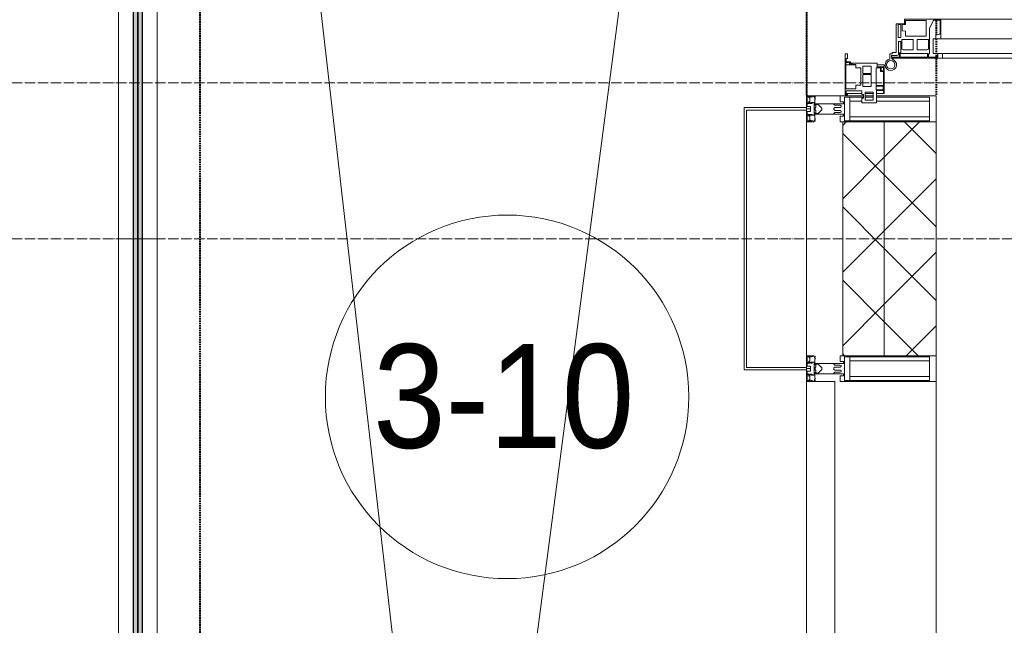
# Model space of a CAD drawing. Header units: millimetres. Extents: x 105790 to 201854, y 7718 to 225473.
# Tile 18 of 50: x 109085 to 110981, y 28956 to 30122. Entities that reach past the tile are written whole.
import ezdxf

# ---------------------------------------------------------------- set-up
doc = ezdxf.new("R2010")
doc.units = ezdxf.units.MM
for name, pattern in [('ADSK_Линия сетки', [25, 20, -2.5, 0, -2.5]), ('Штрих_3_1_5_', [4.5, 3, -1.5]), ('Штриховая_ш3 п1_5', [4.5, 3, -1.5])]:
    doc.linetypes.add(name, pattern=pattern)
doc.layers.add('_Разделитель помещений_', color=4, linetype='Штриховая_ш3 п1_5', lineweight=40, true_color=0x00ffff)
for name, color, linetype, lineweight in [('Двери', 7, 'Continuous', 18), ('Импосты витража', 7, 'Continuous', 18), ('Колонны', 7, 'Continuous', 18), ('Марки помещений', 7, 'Continuous', 20), ('Ограждение', 7, 'Continuous', 18), ('Оси', 7, 'Continuous', 9), ('Панели витража', 7, 'Continuous', 18), ('Перекрытия', 7, 'Continuous', 18), ('Поручни', 7, 'Continuous', 18), ('Стены разрез', 7, 'Continuous', 40), ('Стены штриховка', 7, 'Continuous', 40), ('Элементы узлов', 7, 'Continuous', 18)]:
    doc.layers.add(name, color=color, linetype=linetype, lineweight=lineweight)
doc.styles.add('Arial_3', font='arial.ttf', dxfattribs={"width": 0.9, "height": 200})
pattern_1 = [(45, (0, 0), (-70.71068, 70.71068), []), (135, (0, 0), (-70.71068, -70.71068), [])]

# ---------------------------------------------------------------- blocks, each defined once
blk = doc.blocks.new('135_SLK_K4_AR_rvt-1-МКСС_К4_L23_78_000_')
at = {"layer": '_Разделитель помещений_', "color": 131, "linetype": 'Штрих_3_1_5_', "true_color": 0xaaffff}
for p, q in [((109432.5, 25895), (109432.5, 32817.5)), ((110600, 31190), (110600, 29975)), ((110850, 30120.7), (110850, 30092.1)), ((110850, 30120.7), (110850, 30092.1)), ((110850, 30085.3), (110850, 30049.6)), ((110850, 30085.3), (110850, 30049.6)), ((110850, 30047.5), (110850, 29975)), ((110850, 30047.5), (110850, 29975))]:
    blk.add_line(p, q, dxfattribs=at)
blk = doc.blocks.new('A_SLK_PAN_Type1 - Прямой тип панели-6537320-МКСС_К4_L23_78_000_')
at = {"layer": 'Колонны', "lineweight": 5}
for p, q in [((-252.5, 120), (252.5, 120)), ((-252.5, 0), (-252.5, 120)), ((-247.5, 115), (-247.5, 0)), ((247.5, 115), (-247.5, 115)), ((247.5, 0), (247.5, 115)), ((252.5, 120), (252.5, 0)), ((-247.5, 0), (-252.5, 0)), ((252.5, 0), (247.5, 0))]:
    blk.add_line(p, q, dxfattribs=at)
blk = doc.blocks.new('System Panel - A_PAN_Glass-7493421-МКСС_К4_L23_78_000_')
at = {"layer": 'Панели витража', "color": 253, "lineweight": 5, "true_color": 0xaaaaaa}
for p, q in [((607.5, 55), (-607.5, 55)), ((-607.5, 55), (-607.5, 0)), ((607.5, 0), (607.5, 55)), ((-607.5, 0), (607.5, 0))]:
    blk.add_line(p, q, dxfattribs=at)
blk = doc.blocks.new('Rectangular Mullion - R_StandardFrame_50Wx250H-5861194-МКСС_К4_L23_78_000_')
at = {"layer": 'Импосты витража', "color": 253, "lineweight": 5, "true_color": 0xaaaaaa}
for p, q in [((110600, 29975), (110710.1, 29975)), ((110600, 29952.5), (110600, 29975)), ((110713.4, 29975), (110728.4, 29975)), ((110735.1, 29975), (110850, 29975)), ((110850, 29925), (110850, 29975)), ((110600, 29452.5), (110600, 29947.5)), ((110850, 29450), (110850, 29475))]:
    blk.add_line(p, q, dxfattribs=at)
blk = doc.blocks.new('Rectangular Mullion - 50Wx250H-V52-МКСС_К4_L23_78_000_')
at = {"layer": 'Элементы узлов', "color": 253, "lineweight": 5, "true_color": 0xaaaaaa}
for p, q in [((-25, 135.1), (-25, 250)), ((-25, 250), (0, 250)), ((25, 250), (0, 250)), ((25, 65.2), (25, 250)), ((-23, 237.3), (0, 237.3)), ((-23, 237.3), (-23, 135.1)), ((-14.9, 135.1), (-14.9, 237.3)), ((23, 237.3), (0, 237.3)), ((14.9, 84), (14.9, 237.3)), ((23, 237.3), (23, 73.6)), ((-25, 113.4), (-25, 128.4)), ((-23, 128.4), (-23, 113.4)), ((-25, 65.2), (-25, 110.1)), ((-23, 110.1), (-23, 73.6)), ((-14.9, 84), (-14.9, 106.6)), ((0, 84), (-23, 84)), ((0, 84), (23, 84)), ((-14, 65.2), (-25, 65.2)), ((-0.5, 73.6), (-23, 73.6)), ((-14, 71.3), (-14, 65.2)), ((-10, 71.3), (-14, 71.3)), ((-10, 53), (-10, 71.3)), ((-7, 65.2), (-5.9, 67.3)), ((-7, 65.2), (-7, 54.7)), ((-4.1, 67.3), (-5.9, 67.3)), ((-4.1, 67.3), (-2.9, 65.1)), ((-2.9, 65.1), (-2.9, 54.6)), ((0.5, 73.6), (23, 73.6)), ((4.1, 67.3), (2.9, 65.1)), ((2.9, 65.1), (2.9, 54.6)), ((4.1, 67.3), (5.9, 67.3)), ((7, 65.2), (5.9, 67.3)), ((7, 65.2), (7, 54.7)), ((10, 71.3), (14, 71.3)), ((10, 53), (10, 71.3)), ((14, 71.3), (14, 65.2)), ((14, 65.2), (25, 65.2)), ((-8.7, 53), (-10, 53)), ((-10, 53), (-10, 17)), ((-8.7, 53), (-7, 54.7)), ((-1.3, 53), (-2.9, 54.6)), ((0, 53), (-1.3, 53)), ((0, 53), (1.3, 53)), ((1.3, 53), (2.9, 54.6)), ((8.7, 53), (7, 54.7)), ((8.7, 53), (10, 53)), ((10, 53), (10, 17)), ((-8.5, 23), (-1.5, 30)), ((-8.5, 18.5), (-8.5, 23)), ((-1.5, 30), (0, 30)), ((1.5, 30), (0, 30)), ((8.5, 23), (1.5, 30)), ((8.5, 18.5), (8.5, 23)), ((-23.8, 14.6), (-25, 14.2)), ((-25, 0), (-25, 14.2)), ((-22.3, 17), (-23.8, 17)), ((-23.8, 17), (-23.8, 14.6)), ((-22.5, 10.6), (-23.8, 14.6)), ((-22.5, 10.6), (-23.7, 9.9)), ((-23.7, 1.3), (-23.7, 9.9)), ((-23.7, 1.3), (-11.8, 1.3)), ((-23.2, 10.2), (-22.5, 8)), ((-22.5, 8), (-22.5, 4.5)), ((-21.3, 4.5), (-22.5, 4.5)), ((-22.3, 17), (-22.3, 16)), ((-22.3, 16), (-21.3, 16)), ((-19, 17.6), (-21.3, 16)), ((-21.3, 4.5), (-21.3, 6.5)), ((-21.3, 6.5), (-14.2, 6.5)), ((-18.4, 16.6), (-19, 17.6)), ((-7.4, 16.6), (-18.4, 16.6)), ((-14.2, 6.5), (-14.2, 4.5)), ((-13.2, 4.5), (-14.2, 4.5)), ((-13.2, 4.5), (-12.2, 7.2)), ((-12.7, 7.6), (-11.3, 11.4)), ((-12.7, 7.6), (-11.8, 6.9)), ((-12.2, 9), (-12.2, 14.8)), ((-12.2, 14.8), (0, 14.8)), ((-11.8, 1.3), (-11.8, 6.9)), ((-10.5, 11.2), (-11.3, 11.4)), ((-10.5, 1.5), (-10.5, 11.2)), ((-4.8, 1.5), (-10.5, 1.5)), ((-10, 17), (-7.5, 17)), ((-7.5, 18.5), (-8.5, 18.5)), ((-7.5, 17), (-7.5, 18.5)), ((-7.4, 18), (-7.4, 16.6)), ((-2.6, 18), (-7.4, 18)), ((0, 8), (-4.8, 8)), ((-4.8, 1.5), (-4.8, 8)), ((-2.6, 18), (-2.6, 16.8)), ((-2.6, 16.8), (0, 16.8)), ((2.6, 16.8), (0, 16.8)), ((0, 14.8), (0, 16.8)), ((0, 14.8), (0, 16.8)), ((12.2, 14.8), (0, 14.8)), ((0, 0), (0, 8)), ((0, 8), (4.8, 8)), ((0, 0), (0, 8)), ((2.6, 18), (2.6, 16.8)), ((2.6, 18), (7.4, 18)), ((4.8, 1.5), (4.8, 8)), ((4.8, 1.5), (10.5, 1.5)), ((7.4, 18), (7.4, 16.6)), ((7.4, 16.6), (18.4, 16.6)), ((7.5, 18.5), (8.5, 18.5)), ((7.5, 17), (7.5, 18.5)), ((10, 17), (7.5, 17)), ((10.5, 11.2), (11.3, 11.4)), ((10.5, 1.5), (10.5, 11.2)), ((12.7, 7.6), (11.3, 11.4)), ((12.7, 7.6), (11.8, 6.9)), ((11.8, 1.3), (11.8, 6.9)), ((23.7, 1.3), (11.8, 1.3)), ((12.2, 9), (12.2, 14.8)), ((13.2, 4.5), (12.2, 7.2)), ((13.2, 4.5), (14.2, 4.5)), ((21.3, 6.5), (14.2, 6.5)), ((14.2, 6.5), (14.2, 4.5)), ((18.4, 16.6), (19, 17.6)), ((19, 17.6), (21.3, 16)), ((22.3, 16), (21.3, 16)), ((21.3, 4.5), (21.3, 6.5)), ((21.3, 4.5), (22.5, 4.5)), ((22.3, 17), (22.3, 16)), ((22.3, 17), (23.8, 17)), ((22.5, 10.6), (23.8, 14.6)), ((22.5, 10.6), (23.7, 9.9)), ((23.2, 10.2), (22.5, 8)), ((22.5, 8), (22.5, 4.5)), ((23.7, 1.3), (23.7, 9.9)), ((23.8, 17), (23.8, 14.6)), ((23.8, 14.6), (25, 14.2)), ((25, 0), (25, 14.2)), ((-25, 0), (0, 0)), ((25, 0), (0, 0))]:
    blk.add_line(p, q, dxfattribs=at)
for centre, start, end in [((-0.5, 73.1), 360, 90), ((0.5, 73.1), 90, 180)]:
    blk.add_arc(centre, 0.5, start, end, dxfattribs=at)
blk = doc.blocks.new('Rectangular Mullion - 50Wx250H-2623690-МКСС_К4_L23_78_000_')
at = {"layer": 'Элементы узлов', "color": 253, "lineweight": 5, "true_color": 0xaaaaaa}
for p, q in [((-25, 65.2), (-25, 250)), ((-25, 250), (0, 250)), ((25, 250), (0, 250)), ((25, 65.2), (25, 250)), ((-23, 237.3), (0, 237.3)), ((-23, 237.3), (-23, 73.6)), ((-14.9, 84), (-14.9, 237.3)), ((23, 237.3), (0, 237.3)), ((14.9, 84), (14.9, 237.3)), ((23, 237.3), (23, 73.6)), ((0, 84), (-23, 84)), ((0, 84), (23, 84)), ((-14, 65.2), (-25, 65.2)), ((-0.5, 73.6), (-23, 73.6)), ((-14, 71.3), (-14, 65.2)), ((-10, 71.3), (-14, 71.3)), ((-10, 53), (-10, 71.3)), ((-7, 65.2), (-5.9, 67.3)), ((-7, 65.2), (-7, 54.7)), ((-4.1, 67.3), (-5.9, 67.3)), ((-4.1, 67.3), (-2.9, 65.1)), ((-2.9, 65.1), (-2.9, 54.6)), ((0.5, 73.6), (23, 73.6)), ((4.1, 67.3), (2.9, 65.1)), ((2.9, 65.1), (2.9, 54.6)), ((4.1, 67.3), (5.9, 67.3)), ((7, 65.2), (5.9, 67.3)), ((7, 65.2), (7, 54.7)), ((10, 71.3), (14, 71.3)), ((10, 53), (10, 71.3)), ((14, 71.3), (14, 65.2)), ((14, 65.2), (25, 65.2)), ((-8.7, 53), (-10, 53)), ((-10, 53), (-10, 17)), ((-8.7, 53), (-7, 54.7)), ((-1.3, 53), (-2.9, 54.6)), ((0, 53), (-1.3, 53)), ((0, 53), (1.3, 53)), ((1.3, 53), (2.9, 54.6)), ((8.7, 53), (7, 54.7)), ((8.7, 53), (10, 53)), ((10, 53), (10, 17)), ((-8.5, 23), (-1.5, 30)), ((-8.5, 18.5), (-8.5, 23)), ((-1.5, 30), (0, 30)), ((1.5, 30), (0, 30)), ((8.5, 23), (1.5, 30)), ((8.5, 18.5), (8.5, 23)), ((-23.8, 14.6), (-25, 14.2)), ((-25, 0), (-25, 14.2)), ((-22.3, 17), (-23.8, 17)), ((-23.8, 17), (-23.8, 14.6)), ((-22.5, 10.6), (-23.8, 14.6)), ((-22.5, 10.6), (-23.7, 9.9)), ((-23.7, 1.3), (-23.7, 9.9)), ((-23.7, 1.3), (-11.8, 1.3)), ((-23.2, 10.2), (-22.5, 8)), ((-22.5, 8), (-22.5, 4.5)), ((-21.3, 4.5), (-22.5, 4.5)), ((-22.3, 17), (-22.3, 16)), ((-22.3, 16), (-21.3, 16)), ((-19, 17.6), (-21.3, 16)), ((-21.3, 4.5), (-21.3, 6.5)), ((-21.3, 6.5), (-14.2, 6.5)), ((-18.4, 16.6), (-19, 17.6)), ((-7.4, 16.6), (-18.4, 16.6)), ((-14.2, 6.5), (-14.2, 4.5)), ((-13.2, 4.5), (-14.2, 4.5)), ((-13.2, 4.5), (-12.2, 7.2)), ((-12.7, 7.6), (-11.3, 11.4)), ((-12.7, 7.6), (-11.8, 6.9)), ((-12.2, 9), (-12.2, 14.8)), ((-12.2, 14.8), (0, 14.8)), ((-11.8, 1.3), (-11.8, 6.9)), ((-10.5, 11.2), (-11.3, 11.4)), ((-10.5, 1.5), (-10.5, 11.2)), ((-4.8, 1.5), (-10.5, 1.5)), ((-10, 17), (-7.5, 17)), ((-7.5, 18.5), (-8.5, 18.5)), ((-7.5, 17), (-7.5, 18.5)), ((-7.4, 18), (-7.4, 16.6)), ((-2.6, 18), (-7.4, 18)), ((0, 8), (-4.8, 8)), ((-4.8, 1.5), (-4.8, 8)), ((-2.6, 18), (-2.6, 16.8)), ((-2.6, 16.8), (0, 16.8)), ((2.6, 16.8), (0, 16.8)), ((0, 14.8), (0, 16.8)), ((0, 14.8), (0, 16.8)), ((12.2, 14.8), (0, 14.8)), ((0, 0), (0, 8)), ((0, 8), (4.8, 8)), ((0, 0), (0, 8)), ((2.6, 18), (2.6, 16.8)), ((2.6, 18), (7.4, 18)), ((4.8, 1.5), (4.8, 8)), ((4.8, 1.5), (10.5, 1.5)), ((7.4, 18), (7.4, 16.6)), ((7.4, 16.6), (18.4, 16.6)), ((7.5, 18.5), (8.5, 18.5)), ((7.5, 17), (7.5, 18.5)), ((10, 17), (7.5, 17)), ((10.5, 11.2), (11.3, 11.4)), ((10.5, 1.5), (10.5, 11.2)), ((12.7, 7.6), (11.3, 11.4)), ((12.7, 7.6), (11.8, 6.9)), ((11.8, 1.3), (11.8, 6.9)), ((23.7, 1.3), (11.8, 1.3)), ((12.2, 9), (12.2, 14.8)), ((13.2, 4.5), (12.2, 7.2)), ((13.2, 4.5), (14.2, 4.5)), ((21.3, 6.5), (14.2, 6.5)), ((14.2, 6.5), (14.2, 4.5)), ((18.4, 16.6), (19, 17.6)), ((19, 17.6), (21.3, 16)), ((22.3, 16), (21.3, 16)), ((21.3, 4.5), (21.3, 6.5)), ((21.3, 4.5), (22.5, 4.5)), ((22.3, 17), (22.3, 16)), ((22.3, 17), (23.8, 17)), ((22.5, 10.6), (23.8, 14.6)), ((22.5, 10.6), (23.7, 9.9)), ((23.2, 10.2), (22.5, 8)), ((22.5, 8), (22.5, 4.5)), ((23.7, 1.3), (23.7, 9.9)), ((23.8, 17), (23.8, 14.6)), ((23.8, 14.6), (25, 14.2)), ((25, 0), (25, 14.2)), ((-25, 0), (0, 0)), ((25, 0), (0, 0))]:
    blk.add_line(p, q, dxfattribs=at)
for centre, start, end in [((-0.5, 73.1), 360, 90), ((0.5, 73.1), 90, 180)]:
    blk.add_arc(centre, 0.5, start, end, dxfattribs=at)
blk = doc.blocks.new('A_PAN_ALU_Door_Double - EXT_1_Double_EQ п-6_1-7495157-МКСС_К4_L23_78_000_')
at = {"layer": 'Двери', "color": 253, "lineweight": 5, "true_color": 0xaaaaaa}
for p, q in [((-526.4, -160.7), (-536.6, -160.7)), ((-535, -164.2), (-535, -262.2)), ((-532.9, -179.2), (-532.9, -164.2)), ((-532.9, -164.2), (-529.9, -164.2)), ((-529.9, -164.2), (-529.9, -174.5)), ((-526.4, -165.6), (-526.4, -160.7)), ((-523.7, -165.6), (-526.4, -165.6)), ((-523.7, -173.3), (-523.7, -165.6)), ((523.7, -165.6), (526.4, -165.6)), ((523.7, -173.3), (523.7, -165.6)), ((526.4, -160.7), (536.6, -160.7)), ((526.4, -165.6), (526.4, -160.7)), ((532.9, -164.2), (529.9, -164.2)), ((529.9, -164.2), (529.9, -174.5)), ((532.9, -179.2), (532.9, -164.2)), ((535, -164.2), (535, -262.2)), ((-524.2, -179.2), (-532.9, -179.2)), ((-532.9, -233.4), (-532.9, -180.9)), ((-532.9, -180.9), (-525.9, -180.9)), ((-526.8, -177.5), (-502.6, -177.5)), ((-525.9, -180.9), (-525.9, -233.4)), ((-524.2, -182.2), (-524.2, -179.2)), ((-502.6, -182.2), (-524.2, -182.2)), ((-468.4, -173.3), (-523.7, -173.3)), ((-518.9, -186.7), (-517.3, -184)), ((-518.9, -205.7), (-518.9, -186.7)), ((-517.3, -184), (-499, -184)), ((-502.6, -177.5), (-502.6, -182.2)), ((-499, -184), (-499, -205.7)), ((-494.8, -182.2), (-494.8, -176.7)), ((-494.8, -176.7), (-469.8, -176.7)), ((-469.8, -182.2), (-494.8, -182.2)), ((-482.5, -191), (-482.4, -184.4)), ((-482.4, -184.4), (-470, -184.4)), ((-470, -184.4), (-470, -191)), ((-469.8, -176.7), (-469.8, -182.2)), ((-468.4, -189.3), (-468.4, -173.3)), ((-459.5, -189.3), (-468.4, -189.3)), ((-459.5, -259.2), (-459.5, -189.3)), ((459.5, -189.3), (468.4, -189.3)), ((459.5, -259.2), (459.5, -189.3)), ((468.4, -173.3), (523.7, -173.3)), ((468.4, -189.3), (468.4, -173.3)), ((469.8, -176.7), (469.8, -182.2)), ((494.8, -176.7), (469.8, -176.7)), ((469.8, -182.2), (494.8, -182.2)), ((470, -184.4), (470, -191)), ((482.4, -184.4), (470, -184.4)), ((482.5, -191), (482.4, -184.4)), ((494.8, -182.2), (494.8, -176.7)), ((499, -184), (499, -205.7)), ((517.3, -184), (499, -184)), ((502.6, -177.5), (502.6, -182.2)), ((526.8, -177.5), (502.6, -177.5)), ((502.6, -182.2), (524.2, -182.2)), ((518.9, -186.7), (517.3, -184)), ((518.9, -205.7), (518.9, -186.7)), ((524.2, -179.2), (532.9, -179.2)), ((524.2, -182.2), (524.2, -179.2)), ((525.9, -180.9), (525.9, -233.4)), ((532.9, -180.9), (525.9, -180.9)), ((532.9, -233.4), (532.9, -180.9)), ((-499, -205.7), (-518.9, -205.7)), ((-492.6, -230.6), (-492.6, -191)), ((-492.6, -191), (-482.5, -191)), ((-470, -191), (-461.9, -191)), ((-461.9, -191), (-461.9, -230.6)), ((461.8, -191), (461.8, -230.6)), ((470, -191), (461.8, -191)), ((492.6, -191), (482.5, -191)), ((492.6, -230.6), (492.6, -191)), ((499, -205.7), (518.9, -205.7)), ((-518.9, -232.6), (-518.9, -213.6)), ((-518.9, -213.6), (-499, -213.6)), ((-499, -213.6), (-499, -235.3)), ((518.9, -213.6), (499, -213.6)), ((499, -213.6), (499, -235.3)), ((518.9, -232.6), (518.9, -213.6)), ((-535, -244.2), (-535, -628.6)), ((-525.9, -233.4), (-532.9, -233.4)), ((-532.9, -253.1), (-532.9, -235.1)), ((-532.9, -235.1), (-526.6, -235.1)), ((-526.6, -235.1), (-526.6, -237.1)), ((-526.6, -237.1), (-477.6, -237.1)), ((-525.9, -244.2), (-497.2, -244.2)), ((-525.9, -244.2), (-525.9, -628.6)), ((-517.3, -235.3), (-518.9, -232.6)), ((-499, -235.3), (-517.3, -235.3)), ((-497.2, -628.6), (-497.2, -244.2)), ((-461.9, -230.6), (-492.6, -230.6)), ((-477.6, -237.1), (-461.8, -244.7)), ((-461.8, -244.7), (-461.8, -257.7)), ((477.6, -237.1), (461.8, -244.7)), ((461.8, -244.7), (461.8, -257.7)), ((461.8, -230.6), (492.6, -230.6)), ((526.6, -237.1), (477.6, -237.1)), ((497.2, -628.6), (497.2, -244.2)), ((525.9, -244.2), (497.2, -244.2)), ((499, -235.3), (517.3, -235.3)), ((517.3, -235.3), (518.9, -232.6)), ((525.9, -233.4), (532.9, -233.4)), ((525.9, -244.2), (525.9, -628.6)), ((526.6, -235.1), (526.6, -237.1)), ((532.9, -235.1), (526.6, -235.1)), ((532.9, -253.1), (532.9, -235.1)), ((535, -244.2), (535, -628.6)), ((-535, -262.2), (-525.9, -262.2)), ((-525.9, -253.1), (-532.9, -253.1)), ((-525.9, -262.2), (-525.9, -253.1)), ((-490.6, -249.6), (-497.2, -249.6)), ((-497.2, -249.6), (-497.2, -259.2)), ((-497.2, -259.2), (-459.5, -259.2)), ((-488.3, -255.7), (-490.6, -249.6)), ((-488.3, -257.7), (-488.3, -255.7)), ((-461.8, -257.7), (-488.3, -257.7)), ((-459.5, -613.6), (-459.5, -259.2)), ((497.2, -259.2), (459.5, -259.2)), ((459.5, -613.6), (459.5, -259.2)), ((461.8, -257.7), (488.3, -257.7)), ((488.3, -255.7), (490.6, -249.6)), ((488.3, -257.7), (488.3, -255.7)), ((490.6, -249.6), (497.2, -249.6)), ((497.2, -249.6), (497.2, -259.2)), ((525.9, -253.1), (532.9, -253.1)), ((525.9, -262.2), (525.9, -253.1)), ((535, -262.2), (525.9, -262.2)), ((-525.9, -610.6), (-535, -610.6)), ((-535, -610.6), (-535, -710.1)), ((-525.9, -610.6), (-535, -610.6)), ((-535, -610.6), (-535, -710.1)), ((-532.9, -637.7), (-532.9, -619.7)), ((-532.9, -619.7), (-525.9, -619.7)), ((-532.9, -637.7), (-532.9, -619.7)), ((-532.9, -619.7), (-525.9, -619.7)), ((-525.9, -619.7), (-525.9, -610.6)), ((-525.9, -619.7), (-525.9, -610.6)), ((-459.5, -613.6), (-497.2, -613.6)), ((-497.2, -613.6), (-497.2, -623.2)), ((-459.5, -613.6), (-497.2, -613.6)), ((-497.2, -613.6), (-497.2, -623.2)), ((-497.2, -623.2), (-490.6, -623.2)), ((-497.2, -623.2), (-490.6, -623.2)), ((-490.6, -623.2), (-488.3, -617.1)), ((-490.6, -623.2), (-488.3, -617.1)), ((-488.3, -617.1), (-488.3, -615.1)), ((-488.3, -615.1), (-461.8, -615.1)), ((-488.3, -617.1), (-488.3, -615.1)), ((-488.3, -615.1), (-461.8, -615.1)), ((-461.8, -615.1), (-461.8, -628.1)), ((-461.8, -615.1), (-461.8, -628.1)), ((-459.5, -683.5), (-459.5, -613.6)), ((-459.5, -683.5), (-459.5, -613.6)), ((459.5, -613.6), (497.2, -613.6)), ((459.5, -683.5), (459.5, -613.6)), ((459.5, -613.6), (497.2, -613.6)), ((459.5, -683.5), (459.5, -613.6)), ((461.8, -615.1), (461.8, -628.1)), ((488.3, -615.1), (461.8, -615.1)), ((461.8, -615.1), (461.8, -628.1)), ((488.3, -615.1), (461.8, -615.1)), ((488.3, -617.1), (488.3, -615.1)), ((488.3, -617.1), (488.3, -615.1)), ((490.6, -623.2), (488.3, -617.1)), ((490.6, -623.2), (488.3, -617.1)), ((497.2, -623.2), (490.6, -623.2)), ((497.2, -623.2), (490.6, -623.2)), ((497.2, -613.6), (497.2, -623.2)), ((497.2, -613.6), (497.2, -623.2)), ((525.9, -610.6), (535, -610.6)), ((525.9, -619.7), (525.9, -610.6)), ((525.9, -610.6), (535, -610.6)), ((525.9, -619.7), (525.9, -610.6)), ((532.9, -619.7), (525.9, -619.7)), ((532.9, -619.7), (525.9, -619.7)), ((532.9, -637.7), (532.9, -619.7)), ((532.9, -637.7), (532.9, -619.7)), ((535, -610.6), (535, -710.1)), ((535, -610.6), (535, -710.1)), ((-526.6, -637.7), (-532.9, -637.7)), ((-526.6, -637.7), (-532.9, -637.7)), ((-532.9, -691.9), (-532.9, -639.4)), ((-532.9, -639.4), (-525.9, -639.4)), ((-532.9, -691.9), (-532.9, -639.4)), ((-532.9, -639.4), (-525.9, -639.4)), ((-477.6, -635.8), (-526.6, -635.8)), ((-477.6, -635.8), (-526.6, -635.8)), ((-526.6, -635.8), (-526.6, -637.7)), ((-526.6, -635.8), (-526.6, -637.7)), ((-525.9, -628.6), (-497.2, -628.6)), ((-525.9, -639.4), (-525.9, -691.9)), ((-525.9, -639.4), (-525.9, -691.9)), ((-518.9, -640.2), (-517.3, -637.5)), ((-518.9, -640.2), (-517.3, -637.5)), ((-518.9, -659.2), (-518.9, -640.2)), ((-518.9, -659.2), (-518.9, -640.2)), ((-517.3, -637.5), (-499, -637.5)), ((-517.3, -637.5), (-499, -637.5)), ((-499, -637.5), (-499, -659.2)), ((-499, -637.5), (-499, -659.2)), ((-492.6, -681.8), (-492.6, -642.2)), ((-492.6, -642.2), (-461.9, -642.2)), ((-492.6, -681.8), (-492.6, -642.2)), ((-492.6, -642.2), (-461.9, -642.2)), ((-461.8, -628.1), (-477.6, -635.8)), ((-461.8, -628.1), (-477.6, -635.8)), ((-461.9, -642.2), (-461.9, -681.8)), ((-461.9, -642.2), (-461.9, -681.8)), ((461.8, -628.1), (477.6, -635.8)), ((461.8, -628.1), (477.6, -635.8)), ((461.8, -642.2), (461.8, -681.8)), ((461.8, -642.2), (461.8, -681.8)), ((492.6, -642.2), (461.8, -642.2)), ((492.6, -642.2), (461.8, -642.2)), ((477.6, -635.8), (526.6, -635.8)), ((477.6, -635.8), (526.6, -635.8)), ((492.6, -681.8), (492.6, -642.2)), ((492.6, -681.8), (492.6, -642.2)), ((525.9, -628.6), (497.2, -628.6)), ((499, -637.5), (499, -659.2)), ((517.3, -637.5), (499, -637.5)), ((499, -637.5), (499, -659.2)), ((517.3, -637.5), (499, -637.5)), ((518.9, -640.2), (517.3, -637.5)), ((518.9, -640.2), (517.3, -637.5)), ((518.9, -659.2), (518.9, -640.2)), ((518.9, -659.2), (518.9, -640.2)), ((532.9, -639.4), (525.9, -639.4)), ((525.9, -639.4), (525.9, -691.9)), ((532.9, -639.4), (525.9, -639.4)), ((525.9, -639.4), (525.9, -691.9)), ((526.6, -635.8), (526.6, -637.7)), ((526.6, -635.8), (526.6, -637.7)), ((526.6, -637.7), (532.9, -637.7)), ((526.6, -637.7), (532.9, -637.7)), ((532.9, -691.9), (532.9, -639.4)), ((532.9, -691.9), (532.9, -639.4)), ((-499, -659.2), (-518.9, -659.2)), ((-499, -659.2), (-518.9, -659.2)), ((499, -659.2), (518.9, -659.2)), ((499, -659.2), (518.9, -659.2)), ((-518.9, -686.1), (-518.9, -667.1)), ((-518.9, -667.1), (-499, -667.1)), ((-518.9, -686.1), (-518.9, -667.1)), ((-518.9, -667.1), (-499, -667.1)), ((-499, -667.1), (-499, -688.8)), ((-499, -667.1), (-499, -688.8)), ((-482.5, -681.8), (-492.6, -681.8)), ((-482.5, -681.8), (-492.6, -681.8)), ((-482.4, -688.4), (-482.5, -681.8)), ((-482.4, -688.4), (-482.5, -681.8)), ((-461.9, -681.8), (-470, -681.8)), ((-470, -681.8), (-470, -688.4)), ((-461.9, -681.8), (-470, -681.8)), ((-470, -681.8), (-470, -688.4)), ((461.8, -681.8), (470, -681.8)), ((461.8, -681.8), (470, -681.8)), ((470, -681.8), (470, -688.4)), ((470, -681.8), (470, -688.4)), ((482.4, -688.4), (482.5, -681.8)), ((482.4, -688.4), (482.5, -681.8)), ((482.5, -681.8), (492.6, -681.8)), ((482.5, -681.8), (492.6, -681.8)), ((518.9, -667.1), (499, -667.1)), ((499, -667.1), (499, -688.8)), ((518.9, -667.1), (499, -667.1)), ((499, -667.1), (499, -688.8)), ((518.9, -686.1), (518.9, -667.1)), ((518.9, -686.1), (518.9, -667.1)), ((-525.9, -691.9), (-532.9, -691.9)), ((-525.9, -691.9), (-532.9, -691.9)), ((-532.9, -701.5), (-532.9, -693.6)), ((-532.9, -693.6), (-524.2, -693.6)), ((-532.9, -701.5), (-532.9, -693.6)), ((-532.9, -693.6), (-524.2, -693.6)), ((-531, -701.5), (-532.9, -701.5)), ((-531, -701.5), (-532.9, -701.5)), ((-529.9, -700.2), (-531, -700.2)), ((-531, -700.2), (-531, -701.5)), ((-529.9, -700.2), (-531, -700.2)), ((-531, -700.2), (-531, -701.5)), ((-529.9, -710.1), (-529.9, -700.2)), ((-529.9, -710.1), (-529.9, -700.2)), ((-524.2, -693.6), (-524.2, -690.6)), ((-524.2, -690.6), (-494.8, -690.6)), ((-524.2, -693.6), (-524.2, -690.6)), ((-524.2, -690.6), (-494.8, -690.6)), ((-517.3, -688.8), (-518.9, -686.1)), ((-517.3, -688.8), (-518.9, -686.1)), ((-499, -688.8), (-517.3, -688.8)), ((-499, -688.8), (-517.3, -688.8)), ((-494.8, -690.6), (-494.8, -696.1)), ((-494.8, -690.6), (-494.8, -696.1)), ((-494.8, -696.1), (-469.8, -696.1)), ((-494.8, -696.1), (-469.8, -696.1)), ((-470, -688.4), (-482.4, -688.4)), ((-470, -688.4), (-482.4, -688.4)), ((-469.8, -696.1), (-469.8, -693.1)), ((-469.8, -693.1), (-468.4, -693.1)), ((-469.8, -696.1), (-469.8, -693.1)), ((-469.8, -693.1), (-468.4, -693.1)), ((-468.4, -693.1), (-468.4, -683.5)), ((-468.4, -683.5), (-459.5, -683.5)), ((-468.4, -693.1), (-468.4, -683.5)), ((-468.4, -683.5), (-459.5, -683.5)), ((468.4, -683.5), (459.5, -683.5)), ((468.4, -683.5), (459.5, -683.5)), ((468.4, -693.1), (468.4, -683.5)), ((468.4, -693.1), (468.4, -683.5)), ((469.8, -693.1), (468.4, -693.1)), ((469.8, -693.1), (468.4, -693.1)), ((469.8, -696.1), (469.8, -693.1)), ((469.8, -696.1), (469.8, -693.1)), ((494.8, -696.1), (469.8, -696.1)), ((494.8, -696.1), (469.8, -696.1)), ((470, -688.4), (482.4, -688.4)), ((470, -688.4), (482.4, -688.4)), ((494.8, -690.6), (494.8, -696.1)), ((524.2, -690.6), (494.8, -690.6)), ((494.8, -690.6), (494.8, -696.1)), ((524.2, -690.6), (494.8, -690.6)), ((499, -688.8), (517.3, -688.8)), ((499, -688.8), (517.3, -688.8)), ((517.3, -688.8), (518.9, -686.1)), ((517.3, -688.8), (518.9, -686.1)), ((524.2, -693.6), (524.2, -690.6)), ((524.2, -693.6), (524.2, -690.6)), ((532.9, -693.6), (524.2, -693.6)), ((532.9, -693.6), (524.2, -693.6)), ((525.9, -691.9), (532.9, -691.9)), ((525.9, -691.9), (532.9, -691.9)), ((529.9, -700.2), (531, -700.2)), ((529.9, -710.1), (529.9, -700.2)), ((529.9, -700.2), (531, -700.2)), ((529.9, -710.1), (529.9, -700.2)), ((531, -700.2), (531, -701.5)), ((531, -700.2), (531, -701.5)), ((531, -701.5), (532.9, -701.5)), ((531, -701.5), (532.9, -701.5)), ((532.9, -701.5), (532.9, -693.6)), ((532.9, -701.5), (532.9, -693.6)), ((-535, -710.1), (-529.9, -710.1)), ((-535, -710.1), (-529.9, -710.1)), ((535, -710.1), (529.9, -710.1)), ((535, -710.1), (529.9, -710.1))]:
    blk.add_line(p, q, dxfattribs=at)
at = {"layer": 'Двери', "lineweight": 5}
for p, q in [((-576.4, -527.8), (-556.4, -527.8)), ((-556.4, -527.8), (-556.4, -547.8)), ((576.3, -527.8), (556.4, -527.8)), ((556.4, -527.8), (556.4, -547.8)), ((-556.4, -547.8), (-576.4, -547.8)), ((556.4, -547.8), (576.3, -547.8)), ((-611.4, -636.9), (-611.4, -562.8)), ((-591.4, -562.8), (-591.4, -635)), ((591.4, -562.8), (591.4, -635)), ((611.4, -636.9), (611.4, -562.8)), ((-546.4, -644.8), (-534.9, -644.8)), ((546.4, -644.8), (534.9, -644.8)), ((-575.8, -650), (-548.9, -649)), ((-548.9, -674.8), (-548.9, -647.2)), ((548.9, -674.8), (548.9, -647.2)), ((575.8, -650), (548.9, -649)), ((-548.9, -672.9), (-577.7, -671.9)), ((-534.9, -677.3), (-546.4, -677.3)), ((534.9, -677.3), (546.4, -677.3)), ((548.9, -672.9), (577.7, -671.9))]:
    blk.add_line(p, q, dxfattribs=at)
at = {"layer": 'Двери', "color": 253, "lineweight": 5, "true_color": 0xaaaaaa}
for centre, radius, start, end in [((-547.5, -162.7), 11, 9.9716, 343.953), ((547.5, -162.7), 11, 196.047, 170.0284), ((-547.5, -162.6), 8, 90, 270), ((-547.5, -162.6), 8, 270, 90), ((-535, -166.3), 2.03, 90, 163.9279), ((535, -166.3), 2.03, 16.0721, 90), ((547.5, -162.6), 8, 90, 270), ((547.5, -162.6), 8, 270, 90), ((-526.8, -174.5), 3, 180, 270), ((526.8, -174.5), 3, 270, 0)]:
    blk.add_arc(centre, radius, start, end, dxfattribs=at)
at = {"layer": 'Двери', "color": 254, "lineweight": 5, "true_color": 0xd4d4d4}
for centre, start, end in [((-547.5, -162.6), 270.9796, 0.7347), ((547.5, -162.6), 179.2653, 269.0204)]:
    blk.add_arc(centre, 547.5, start, end, dxfattribs=at)
at = {"layer": 'Двери', "lineweight": 5}
for centre, radius, start, end in [((-576.4, -562.8), 35, 90, 180), ((576.3, -562.8), 35, 0, 90), ((-576.4, -562.8), 15, 90, 180), ((576.3, -562.8), 15, 0, 90), ((-576.4, -636.9), 35, 180, 267.8055), ((-576.4, -635), 15, 180, 272.1944), ((-546.4, -647.2), 2.5, 90, 180), ((546.4, -647.2), 2.5, 0, 90), ((576.3, -635), 15, 267.8056, 0), ((576.3, -636.9), 35, 272.1945, 0), ((-546.4, -674.8), 2.5, 180, 270), ((546.4, -674.8), 2.5, 270, 0)]:
    blk.add_arc(centre, radius, start, end, dxfattribs=at)
at = {"layer": 'Панели витража', "color": 253, "lineweight": 5, "true_color": 0xaaaaaa}
for p, q in [((-605.5, -79.5), (-605.5, -74.5)), ((-605.5, -74.5), (-526.5, -74.5)), ((-526.5, -74.5), (-526.5, -79.5)), ((526.5, -74.5), (605.5, -74.5)), ((526.5, -79.5), (526.5, -74.5)), ((605.5, -74.5), (605.5, -79.5)), ((-604, -79.5), (-605.5, -79.5)), ((-604, -76.7), (-604, -79.5)), ((-597.5, -76.7), (-604, -76.7)), ((-602.5, -76.7), (-602.5, -106.6)), ((-597.5, -106.6), (-597.5, -76.7)), ((-543.2, -76.3), (-593.7, -76.3)), ((-593.7, -76.3), (-593.7, -95.5)), ((-547.5, -95.5), (-547.5, -76.2)), ((-547, -89), (-546.2, -88.2)), ((-547, -95.5), (-547, -89)), ((-546.2, -83.1), (-543.2, -83.1)), ((-546.2, -88.2), (-546.2, -83.1)), ((-544.5, -84.8), (-544.5, -136.5)), ((-541.5, -84.8), (-544.5, -84.8)), ((-543.2, -83.1), (-543.2, -76.3)), ((-541.5, -76.5), (-541.5, -84.8)), ((-535.1, -76.5), (-541.5, -76.5)), ((-535.1, -79.5), (-535.1, -76.5)), ((-526.5, -79.5), (-535.1, -79.5)), ((535.1, -79.5), (526.5, -79.5)), ((535.1, -76.5), (535.1, -79.5)), ((541.5, -76.5), (535.1, -76.5)), ((541.5, -84.8), (541.5, -76.5)), ((544.5, -84.8), (541.5, -84.8)), ((543.2, -76.3), (543.2, -83.1)), ((593.7, -76.3), (543.2, -76.3)), ((543.2, -83.1), (546.2, -83.1)), ((544.5, -136.5), (544.5, -84.8)), ((546.2, -83.1), (546.2, -88.2)), ((546.2, -88.2), (547, -89)), ((547, -89), (547, -95.5)), ((547.5, -76.2), (547.5, -95.5)), ((593.7, -95.5), (593.7, -76.3)), ((597.5, -76.7), (597.5, -106.6)), ((604, -76.7), (597.5, -76.7)), ((602.5, -106.6), (602.5, -76.7)), ((604, -79.5), (604, -76.7)), ((605.5, -79.5), (604, -79.5)), ((-620.5, -106.6), (-611.5, -106.6)), ((-620.5, -135.1), (-620.5, -106.6)), ((-615.4, -113.4), (-615.4, -128.4)), ((-600.4, -113.4), (-615.4, -113.4)), ((-611.5, -106.6), (-611.5, -110.1)), ((-611.5, -110.1), (-604.5, -110.1)), ((-604.5, -106.6), (-597.5, -106.6)), ((-604.5, -110.1), (-604.5, -106.6)), ((-602.5, -113.4), (-602.5, -128.4)), ((-600.4, -128.4), (-600.4, -113.4)), ((-593.7, -95.5), (-586.5, -95.5)), ((-589.1, -108.8), (-589.1, -125)), ((-566.4, -108.8), (-589.1, -108.8)), ((-586.5, -95.5), (-586.5, -105)), ((-586.5, -105), (-553.3, -105)), ((-566.4, -125), (-566.4, -108.8)), ((-564.2, -108.8), (-564.2, -125)), ((-549.9, -108.8), (-564.2, -108.8)), ((-553.3, -95.5), (-547, -95.5)), ((-553.3, -105), (-553.3, -95.5)), ((-549.9, -125), (-549.9, -108.8)), ((547, -95.5), (553.3, -95.5)), ((549.9, -108.8), (549.9, -125)), ((564.2, -108.8), (549.9, -108.8)), ((553.3, -95.5), (553.3, -105)), ((553.3, -105), (586.5, -105)), ((564.2, -125), (564.2, -108.8)), ((566.4, -108.8), (566.4, -125)), ((589.1, -108.8), (566.4, -108.8)), ((586.5, -95.5), (593.7, -95.5)), ((586.5, -105), (586.5, -95.5)), ((589.1, -125), (589.1, -108.8)), ((597.5, -106.6), (604.5, -106.6)), ((600.4, -113.4), (600.4, -128.4)), ((615.4, -113.4), (600.4, -113.4)), ((602.5, -128.4), (602.5, -113.4)), ((604.5, -106.6), (604.5, -110.1)), ((604.5, -110.1), (611.5, -110.1)), ((611.5, -106.6), (620.5, -106.6)), ((611.5, -110.1), (611.5, -106.6)), ((615.4, -128.4), (615.4, -113.4)), ((620.5, -106.6), (620.5, -135.1)), ((-615.4, -128.4), (-600.4, -128.4)), ((-589.1, -125), (-566.4, -125)), ((-564.2, -125), (-549.9, -125)), ((549.9, -125), (564.2, -125)), ((566.4, -125), (589.1, -125)), ((600.4, -128.4), (615.4, -128.4)), ((-597.1, -135.1), (-620.5, -135.1)), ((-602.5, -135.1), (-602.5, -148.5)), ((-602.5, -148.5), (-597.1, -148.5)), ((-602.5, -150), (-602.5, -148.5)), ((-551.5, -150), (-602.5, -150)), ((-597.1, -148.5), (-597.1, -135.1)), ((-595.5, -134.5), (-595.5, -148.2)), ((-588.5, -134.5), (-595.5, -134.5)), ((-595.5, -148.2), (-588.5, -148.2)), ((-588.5, -148.2), (-588.5, -134.5)), ((-587.1, -134.2), (-587.1, -148.4)), ((-553.1, -134.2), (-587.1, -134.2)), ((-587.1, -148.4), (-560.1, -148.4)), ((-560.1, -142.8), (-553.1, -142.8)), ((-560.1, -148.4), (-560.1, -142.8)), ((-558.8, -144.4), (-558.8, -148.7)), ((-552.8, -144.4), (-558.8, -144.4)), ((-558.8, -148.7), (-552.8, -148.7)), ((-553.1, -142.8), (-553.1, -134.2)), ((-552.8, -148.7), (-552.8, -144.4)), ((-551.5, -136.5), (-551.5, -150)), ((-544.5, -136.5), (-551.5, -136.5)), ((-551.5, -150), (-547.5, -150)), ((-547.5, -150), (-547.5, -136.5)), ((551.5, -136.5), (544.5, -136.5)), ((547.5, -136.5), (547.5, -150)), ((547.5, -150), (551.5, -150)), ((551.5, -150), (551.5, -136.5)), ((602.5, -150), (551.5, -150)), ((552.8, -144.4), (552.8, -148.7)), ((558.8, -144.4), (552.8, -144.4)), ((552.8, -148.7), (558.8, -148.7)), ((587.1, -134.2), (553.1, -134.2)), ((553.1, -134.2), (553.1, -142.8)), ((553.1, -142.8), (560.1, -142.8)), ((558.8, -148.7), (558.8, -144.4)), ((560.1, -142.8), (560.1, -148.4)), ((560.1, -148.4), (587.1, -148.4)), ((587.1, -148.4), (587.1, -134.2)), ((588.5, -134.5), (588.5, -148.2)), ((595.5, -134.5), (588.5, -134.5)), ((588.5, -148.2), (595.5, -148.2)), ((595.5, -148.2), (595.5, -134.5)), ((597.1, -135.1), (597.1, -148.5)), ((620.5, -135.1), (597.1, -135.1)), ((597.1, -148.5), (602.5, -148.5)), ((602.5, -148.5), (602.5, -135.1)), ((602.5, -148.5), (602.5, -150))]:
    blk.add_line(p, q, dxfattribs=at)
blk = doc.blocks.new('Rectangular Mullion - R_StandardFrame_50Wx250H-V53-МКСС_К4_L23_78_000_')
at = {"layer": 'Импосты витража', "color": 253, "lineweight": 5, "true_color": 0xaaaaaa}
for p, q in [((110600, 29425), (110600, 29447.5)), ((110850, 28185), (110850, 29450)), ((110600, 28185), (110600, 28210))]:
    blk.add_line(p, q, dxfattribs=at)
blk = doc.blocks.new('Ограждение - Ограждение-6132465-МКСС_К4_L23_78_000_')
at = {"layer": 'Ограждение', "lineweight": 5}
h = blk.add_hatch(color=256, dxfattribs=at)
h.paths.add_polyline_path([(26554, 14300), (26562, 14300), (26562, 15891), (26554, 15891), (26554, 14732.2)])
h.paths.add_polyline_path([(26554, 15909), (26562, 15909), (26562, 17500), (26554, 17500), (26554, 15928.1)])
h = blk.add_hatch(color=256, dxfattribs=at)
h.paths.add_polyline_path([(26563, 14300), (26571, 14300), (26571, 15891), (26563, 15891), (26563, 14732.2)])
h.paths.add_polyline_path([(26563, 15909), (26571, 15909), (26571, 17500), (26563, 17500), (26563, 15928.1)])
at = {"layer": 'Поручни', "color": 253, "lineweight": 5, "true_color": 0xaaaaaa}
for p, q in [((26525, 14300), (26525, 17500)), ((26600, 17500), (26600, 14300)), ((26553.5, 14300), (26553.5, 15891)), ((26554, 15891), (26554, 14300)), ((26562, 14300), (26562, 15891)), ((26563, 15891), (26563, 14300)), ((26571, 14300), (26571, 15891)), ((26571.5, 14300), (26571.5, 15891)), ((26553.5, 14300), (26525, 14300)), ((26554, 14300), (26562, 14300)), ((26563, 14300), (26562, 14300)), ((26563, 14300), (26571, 14300)), ((26600, 14300), (26571.5, 14300))]:
    blk.add_line(p, q, dxfattribs=at)
blk = doc.blocks.new('Ограждение - Ограждение-6132494-МКСС_К4_L23_78_000_')
at = {"layer": 'Ограждение', "lineweight": 5}
h = blk.add_hatch(color=256, dxfattribs=at)
h.paths.add_polyline_path([(26554, 10458), (26562, 10458), (26562, 11729.7), (26554, 11729.7), (26554, 10546.3)])
h.paths.add_polyline_path([(26554, 11747.7), (26562, 11747.7), (26562, 13010.3), (26554, 13010.3), (26554, 12340.3)])
h.paths.add_polyline_path([(26562, 13028.3), (26562, 14300), (26554, 14300), (26554, 13028.3)])
h = blk.add_hatch(color=256, dxfattribs=at)
h.paths.add_polyline_path([(26563, 10458), (26571, 10458), (26571, 11729.7), (26563, 11729.7), (26563, 10546.3)])
h.paths.add_polyline_path([(26563, 11747.7), (26571, 11747.7), (26571, 13010.3), (26563, 13010.3), (26563, 12340.3)])
h.paths.add_polyline_path([(26571, 13028.3), (26571, 14300), (26563, 14300), (26563, 13028.3)])
at = {"layer": 'Поручни', "color": 253, "lineweight": 5, "true_color": 0xaaaaaa}
for p, q in [((26525, 10458), (26525, 14300)), ((26525, 14300), (26553.5, 14300)), ((26553.5, 13028.3), (26553.5, 14300)), ((26562, 14300), (26554, 14300)), ((26554, 14300), (26554, 13028.3)), ((26562, 13028.3), (26562, 14300)), ((26562, 14300), (26563, 14300)), ((26571, 14300), (26563, 14300)), ((26563, 14300), (26563, 13028.3)), ((26571, 13028.3), (26571, 14300)), ((26571.5, 13028.3), (26571.5, 14300)), ((26571.5, 14300), (26600, 14300)), ((26600, 14300), (26600, 10495))]:
    blk.add_line(p, q, dxfattribs=at)
blk = doc.blocks.new('135_SLK_K4_AR_FCD_rvt-1-МКСС_К4_L23_78_000_')
at = {"layer": 'Стены разрез', "lineweight": 5, "true_color": 0xaaaaaa}
h = blk.add_hatch(dxfattribs=at)
h.set_pattern_fill('FP_4', color=253, style=0, pattern_type=2)
h.set_pattern_definition(pattern_1)
h.paths.add_polyline_path([(110670, 29475), (110750, 29475), (110750, 29925), (110670, 29925), (110670, 29534.2)])
h = blk.add_hatch(dxfattribs=at)
h.set_pattern_fill('FP_4', color=253, style=0, pattern_type=2)
h.set_pattern_definition(pattern_1)
h.paths.add_polyline_path([(110850, 29475), (110850, 29925), (110750, 29925), (110750, 29475)])
at = {"layer": 'Перекрытия', "color": 253, "lineweight": 5, "true_color": 0xaaaaaa}
for p, q in [((109350, 32900), (109922.2, 27890.6)), ((109944.6, 27890), (110600, 32900)), ((110600, 31190), (110600, 29975))]:
    blk.add_line(p, q, dxfattribs=at)
at = {"layer": 'Стены разрез', "color": 253, "lineweight": 9, "true_color": 0xaaaaaa}
for p, q in [((110670, 29925), (110670, 29475)), ((110850, 29925), (110670, 29925)), ((110850, 29475), (110850, 29925)), ((110670, 29475), (110850, 29475))]:
    blk.add_line(p, q, dxfattribs=at)
at = {"layer": 'Стены штриховка', "color": 253, "lineweight": 9, "true_color": 0xaaaaaa}
blk.add_line((110750, 29475), (110750, 29925), dxfattribs=at)
at = {"layer": 'Импосты витража', "color": 253, "lineweight": 5, "true_color": 0xaaaaaa}
for name in ['Rectangular Mullion - R_StandardFrame_50Wx250H-5861194-МКСС_К4_L23_78_000_', 'Rectangular Mullion - R_StandardFrame_50Wx250H-V53-МКСС_К4_L23_78_000_']:
    blk.add_blockref(name, (0, 0), dxfattribs=at)
at = {"layer": 'Импосты витража', "color": 253, "lineweight": 5, "true_color": 0xaaaaaa, "rotation": 270}
for name, p in [('Rectangular Mullion - 50Wx250H-V52-МКСС_К4_L23_78_000_', (110600, 29950)), ('Rectangular Mullion - 50Wx250H-2623690-МКСС_К4_L23_78_000_', (110600, 29450))]:
    blk.add_blockref(name, p, dxfattribs=at)
at = {"layer": 'Колонны', "color": 253, "lineweight": 5, "true_color": 0xaaaaaa, "rotation": 89.99999999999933}
blk.add_blockref('A_SLK_PAN_Type1 - Прямой тип панели-6537320-МКСС_К4_L23_78_000_', (110600, 29700), dxfattribs=at)
at = {"layer": 'Ограждение', "color": 253, "lineweight": 5, "true_color": 0xaaaaaa}
for name in ['Ограждение - Ограждение-6132465-МКСС_К4_L23_78_000_', 'Ограждение - Ограждение-6132494-МКСС_К4_L23_78_000_']:
    blk.add_blockref(name, (82750, 15400), dxfattribs=at)
at = {"layer": 'Панели витража', "color": 253, "lineweight": 5, "true_color": 0xaaaaaa}
for name, p, rotation in [('A_PAN_ALU_Door_Double - EXT_1_Double_EQ п-6_1-7495157-МКСС_К4_L23_78_000_', (110600, 30582.5), 90.00000000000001), ('System Panel - A_PAN_Glass-7493421-МКСС_К4_L23_78_000_', (110600, 28817.5), 270)]:
    blk.add_blockref(name, p, dxfattribs=dict(at, rotation=rotation))
blk = doc.blocks.new('050_Марка_Помещение - Номер-620969-МКСС_К4_L23_78_000_')
at = {"layer": 'Марки помещений'}
blk.add_circle((0, 0), 3.5, dxfattribs=at)

msp = doc.modelspace()

# ---------------------------------------------------------------- linework, layer by layer
at = {"layer": 'Оси', "linetype": 'ADSK_Линия сетки'}
for p, q in [((136800, 30000), (107878.1, 30000)), ((136800, 29700), (106608.1, 29700))]:
    msp.add_line(p, q, dxfattribs=at)

# ---------------------------------------------------------------- block references
at = {"lineweight": 5}
for name in ['135_SLK_K4_AR_FCD_rvt-1-МКСС_К4_L23_78_000_', '135_SLK_K4_AR_rvt-1-МКСС_К4_L23_78_000_']:
    msp.add_blockref(name, (0, 0), dxfattribs=at)
at = {"layer": 'Марки помещений', "xscale": 99.99999999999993, "yscale": 99.99999999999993, "zscale": 99.99999999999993}
msp.add_blockref('050_Марка_Помещение - Номер-620969-МКСС_К4_L23_78_000_', (110023.6, 29395.7), dxfattribs=at)

# ---------------------------------------------------------------- texts
at = {"layer": 'Марки помещений', "lineweight": 9, "insert": (109765.5, 29497.4), "char_height": 200, "width": 620.506, "attachment_point": 1, "style": 'Arial_3'}
msp.add_mtext('3-10', dxfattribs=at)

doc.saveas('drawing.dxf')
